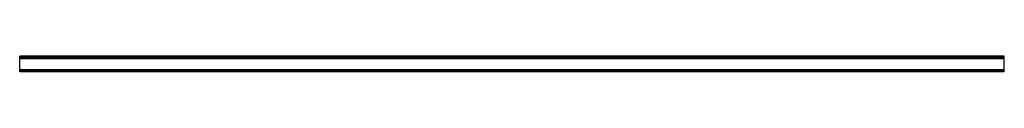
# Model space of a CAD drawing. Header units: millimetres. Extents: x 0 to 2050, y -33 to 0.
import ezdxf

# ---------------------------------------------------------------- set-up
doc = ezdxf.new("R2010")
doc.units = ezdxf.units.MM
doc.header["$LTSCALE"] = 10
doc.linetypes.add('ALLCAD_Strich', pattern=[0.2, 0.15, -0.05])
doc.layers.add('BESCH_KONT_sich_schn_ansi_2d', color=40, linetype='Continuous')

msp = doc.modelspace()

# ---------------------------------------------------------------- linework, layer by layer
at = {"layer": 'BESCH_KONT_sich_schn_ansi_2d', "linetype": 'ALLCAD_Strich', "extrusion": (0, 1, -2e-16)}
for p, q in [((0, -1, 17), (0, 0, 17)), ((2050, 0, 17), (0, 0, 17)), ((2050, -1, 17), (2050, 0, 17)), ((0, -31.5, 17), (0, -1, 17)), ((2050, -1, 17), (0, -1, 17)), ((2050, -2.5, 17), (0, -2.5, 17)), ((0, -2.5, 17), (0, -2.5, 17)), ((0, -2.5, 17), (0, -2.5, 17)), ((0, -2.5, 17), (0, -2.5, 17)), ((0, -2.5, 17), (0, -2.5, 17)), ((0, -2.5, 17), (0, -2.5, 17)), ((0, -2.5, 17), (0, -2.5, 17)), ((0, -2.5, 17), (0, -2.5, 17)), ((0, -2.5, 17), (0, -2.5, 17)), ((0, -2.5, 17), (0, -2.5, 17)), ((0, -2.5, 17), (0, -2.5, 17)), ((0, -2.5, 17), (0, -2.5, 17)), ((0, -2.5, 17), (0, -2.5, 17)), ((0, -2.5, 17), (0, -2.5, 17)), ((0, -2.5, 17), (0, -2.5, 17)), ((0, -2.5, 17), (0, -2.5, 17)), ((0, -2.5, 17), (0, -2.5, 17)), ((0, -2.5, 17), (0, -2.5, 17)), ((0, -2.5, 17), (0, -2.5, 17)), ((0, -2.5, 17), (0, -2.5, 17)), ((0, -2.5, 17), (0, -2.5, 17)), ((0, -2.5, 17), (0, -2.5, 17)), ((0, -2.5, 17), (0, -2.5, 17)), ((0, -2.5, 17), (0, -2.5, 17)), ((0, -4.5, 17), (2050, -4.5, 17)), ((0, -5, 17), (2050, -5, 17)), ((2050, -31.5, 17), (2050, -1, 17)), ((2050, -28.5, 17), (0, -28.5, 17)), ((0, -29.5, 17), (2050, -29.5, 17)), ((2050, -30, 17), (0, -30, 17)), ((2050, -30.5, 17), (0, -30.5, 17)), ((0, -31, 17), (2050, -31, 17)), ((0, -33, 17), (0, -31.5, 17)), ((2050, -31.5, 17), (0, -31.5, 17)), ((2050, -33, 17), (0, -33, 17)), ((2050, -33, 17), (2050, -31.5, 17))]:
    msp.add_line(p, q, dxfattribs=at)
at = {"layer": 'BESCH_KONT_sich_schn_ansi_2d', "linetype": 'ALLCAD_Strich', "extrusion": (0, -2e-16, -1)}
for radius, start, end in [(0.00271, 270, 0), (0.00271, 360, 90), (0.00116, 180, 270), (0.00116, 90, 180), (0.00271, 270, 0), (0.00271, 360, 90), (0.00116, 180, 270), (0.00116, 90, 180), (0.00093, 180, 270), (0.00093, 90, 180)]:
    msp.add_arc((0, -2.5, -17), radius, start, end, dxfattribs=at)
at = {"layer": 'BESCH_KONT_sich_schn_ansi_2d', "linetype": 'ALLCAD_Strich'}
for radius, start, end in [(0.00116, 90, 180), (0.00116, 180, 270), (0.00271, 360, 90), (0.00271, 270, 0), (0.00116, 90, 180), (0.00116, 180, 270), (0.00271, 360, 90), (0.00271, 270, 0), (0.00217, 360, 90), (0.00217, 270, 0)]:
    msp.add_arc((0, -2.5, 17), radius, start, end, dxfattribs=at)

doc.saveas('drawing.dxf')
